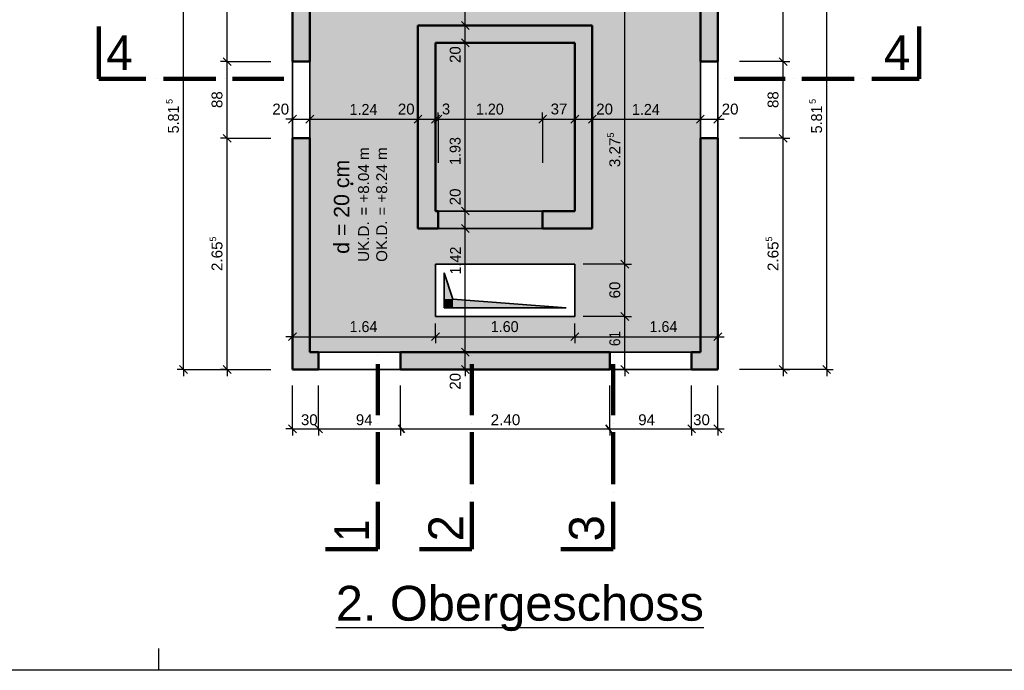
# Model space of a CAD drawing. Header units: metres. Extents: x 0.2 to 47.2, y 0.2 to 23.6.
# Tile 16 of 21: x 24.6 to 35.9, y 0.2 to 7.7. Entities that reach past the tile are written whole.
import ezdxf

# ---------------------------------------------------------------- set-up
doc = ezdxf.new("R2010")
doc.units = ezdxf.units.M
doc.linetypes.add('AUSGEZOGEN', pattern=[0])
doc.linetypes.add('STRICHLINIE_S4', pattern=[0.33, 0.25, -0.08])
for name, color, linetype, lineweight in [('XR$1$Aussparungszeichen', 117, 'AUSGEZOGEN', 35), ('XR$1$Beton Ansicht', 117, 'AUSGEZOGEN', 35), ('XR$1$Beton verdeckt vorne', 117, 'STRICHLINIE_S4', 25), ('XR$1$Betonierfugen', 7, 'AUSGEZOGEN', 25), ('XR$1$Decke', 117, 'AUSGEZOGEN', 35), ('XR$1$Fensterleibung Beton', 117, 'AUSGEZOGEN', 50), ('XR$1$Fensteroeffnung Beton', 117, 'AUSGEZOGEN', 35), ('XR$1$Niveaus', 7, 'AUSGEZOGEN', 25), ('XR$1$STANDARD_1', 7, 'AUSGEZOGEN', 13), ('XR$1$Text Decke', 7, 'AUSGEZOGEN', 25), ('XR$1$Text Schnitt', 7, 'AUSGEZOGEN', 25), ('XR$1$Unterzug', 117, 'AUSGEZOGEN', 35), ('XR$1$Vermassung Decke', 7, 'AUSGEZOGEN', 25), ('XR$1$Wand Beton bewehrt', 117, 'AUSGEZOGEN', 50)]:
    doc.layers.add(name, color=color, linetype=linetype, lineweight=lineweight)
doc.styles.add('ARIAL', font='arial.ttf')

# ---------------------------------------------------------------- blocks, each defined once
blk = doc.blocks.new('COMPLEXOBJECT_50')
at = {"layer": 'XR$1$Vermassung Decke', "color": 7, "linetype": 'AUSGEZOGEN', "lineweight": 35, "transparency": 33554687}
for p, q in [((27.69, 6.481), (27.78, 6.571)), ((27.89, 6.481), (27.98, 6.571)), ((29.13, 6.481), (29.22, 6.571)), ((29.33, 6.481), (29.42, 6.571)), ((29.36, 6.481), (29.45, 6.571)), ((30.56, 6.481), (30.65, 6.571)), ((30.93, 6.481), (31.02, 6.571)), ((31.13, 6.481), (31.22, 6.571)), ((32.37, 6.481), (32.46, 6.571)), ((32.57, 6.481), (32.66, 6.571))]:
    blk.add_line(p, q, dxfattribs=at)
at = {"layer": 'XR$1$Vermassung Decke', "color": 7, "linetype": 'AUSGEZOGEN', "lineweight": 25, "transparency": 33554687}
for p, q in [((27.735, 6.526), (27.735, 6.601)), ((27.935, 6.526), (27.935, 6.601)), ((29.175, 6.526), (29.175, 6.601)), ((29.375, 6.526), (29.375, 6.601)), ((29.405, 6.526), (29.405, 6.601)), ((30.605, 6.526), (30.605, 6.601)), ((30.975, 6.526), (30.975, 6.601)), ((31.175, 6.526), (31.175, 6.601)), ((32.415, 6.526), (32.415, 6.601)), ((32.615, 6.526), (32.615, 6.601)), ((27.735, 6.526), (27.66, 6.526)), ((27.735, 6.526), (27.735, 6.451)), ((27.735, 6.526), (27.735, 6.026)), ((27.735, 6.526), (27.935, 6.526)), ((27.935, 6.526), (27.935, 6.451)), ((27.935, 6.526), (27.935, 6.026)), ((27.935, 6.526), (29.175, 6.526)), ((29.175, 6.526), (29.175, 6.451)), ((29.175, 6.526), (29.175, 6.026)), ((29.175, 6.526), (29.375, 6.526)), ((29.375, 6.526), (29.375, 6.451)), ((29.375, 6.526), (29.375, 6.026)), ((29.375, 6.526), (29.405, 6.526)), ((29.405, 6.526), (29.405, 6.451)), ((29.405, 6.526), (29.405, 6.026)), ((29.405, 6.526), (30.605, 6.526)), ((30.605, 6.526), (30.605, 6.451)), ((30.605, 6.526), (30.605, 6.026)), ((30.605, 6.526), (30.975, 6.526)), ((30.975, 6.526), (30.975, 6.451)), ((30.975, 6.526), (30.975, 6.026)), ((30.975, 6.526), (31.175, 6.526)), ((31.175, 6.526), (31.175, 6.451)), ((31.175, 6.526), (31.175, 6.026)), ((31.175, 6.526), (32.415, 6.526)), ((32.415, 6.526), (32.415, 6.451)), ((32.415, 6.526), (32.415, 6.026)), ((32.415, 6.526), (32.615, 6.526)), ((32.615, 6.526), (32.615, 6.451)), ((32.615, 6.526), (32.615, 6.026)), ((32.615, 6.526), (32.69, 6.526))]:
    blk.add_line(p, q, dxfattribs=at)
at = {"layer": 'XR$1$Vermassung Decke', "color": 7, "linetype": 'AUSGEZOGEN', "lineweight": 25, "transparency": 33554687, "char_height": 0.125, "attachment_point": 7, "style": 'ARIAL'}
for s, insert, width in [('\\W0.99;20', (27.504, 6.578), 0.25574), ('\\W0.94;1.24', (28.39, 6.576), 0.39043), ('\\W0.99;20', (28.944, 6.578), 0.25574), ('\\W0.97;3', (29.45, 6.579), 0.15661), ('\\W0.94;1.20', (29.84, 6.578), 0.39043), ('\\W0.99;37', (30.697, 6.579), 0.25574), ('\\W0.99;20', (31.22, 6.578), 0.25574), ('\\W0.94;1.24', (31.63, 6.576), 0.39043), ('\\W0.99;20', (32.66, 6.578), 0.25574)]:
    blk.add_mtext(s, dxfattribs=dict(at, insert=insert, width=width))
blk = doc.blocks.new('COMPLEXOBJECT_65')
at = {"layer": 'XR$1$Text Decke', "color": 7, "linetype": 'AUSGEZOGEN', "lineweight": 100, "transparency": 33554687}
for p, q in [((26.159, 6.989), (26.159, 6.989)), ((19.914, 3.715), (19.914, 3.127))]:
    blk.add_line(p, q, dxfattribs=at)
blk = doc.blocks.new('COMPLEXOBJECT_68')
at = {"layer": 'XR$1$Text Decke', "color": 7, "linetype": 'AUSGEZOGEN', "lineweight": 100, "transparency": 33554687}
blk.add_line((25.512, 6.989), (25.512, 7.589), dxfattribs=at)
at = {"layer": 'XR$1$Wand Beton bewehrt', "color": 7, "linetype": 'AUSGEZOGEN', "lineweight": 50, "transparency": 33554687}
blk.add_line((20.735, 9.267), (20.735, 9.467), dxfattribs=at)
blk = doc.blocks.new('COMPLEXOBJECT_69')
at = {"layer": 'XR$1$Text Decke', "color": 7, "linetype": 'AUSGEZOGEN', "lineweight": 100, "transparency": 33554687}
blk.add_line((27.731, 6.989), (27.731, 6.989), dxfattribs=at)
blk = doc.blocks.new('COMPLEXOBJECT_71')
at = {"layer": 'XR$1$Text Decke', "color": 7, "linetype": 'AUSGEZOGEN', "lineweight": 100, "transparency": 33554687}
blk.add_line((26.855, 6.989), (26.255, 6.989), dxfattribs=at)
blk = doc.blocks.new('COMPLEXOBJECT_73')
at = {"layer": 'XR$1$Text Decke', "color": 7, "linetype": 'AUSGEZOGEN', "lineweight": 100, "transparency": 33554687}
blk.add_line((27.731, 6.989), (27.731, 6.989), dxfattribs=at)
blk = doc.blocks.new('COMPLEXOBJECT_87')
at = {"layer": 'XR$1$Vermassung Decke', "color": 7, "linetype": 'AUSGEZOGEN', "lineweight": 35, "transparency": 33554687}
for p, q in [((33.41, 9.422), (33.32, 9.512)), ((33.41, 7.142), (33.32, 7.232)), ((33.41, 6.262), (33.32, 6.352)), ((33.41, 3.607), (33.32, 3.697))]:
    blk.add_line(p, q, dxfattribs=at)
at = {"layer": 'XR$1$Vermassung Decke', "color": 7, "linetype": 'AUSGEZOGEN', "lineweight": 25, "transparency": 33554687}
for p, q in [((33.365, 9.467), (33.365, 9.542)), ((33.365, 9.467), (32.865, 9.467)), ((33.365, 9.467), (33.29, 9.467)), ((33.365, 9.467), (33.44, 9.467)), ((33.365, 7.187), (33.365, 9.467)), ((33.365, 7.187), (33.29, 7.187)), ((33.365, 7.187), (33.44, 7.187)), ((33.365, 6.307), (33.365, 7.187)), ((33.365, 6.307), (33.29, 6.307)), ((33.365, 6.307), (33.44, 6.307)), ((33.365, 3.652), (32.865, 3.652)), ((33.365, 3.652), (33.29, 3.652)), ((33.365, 3.652), (33.44, 3.652)), ((33.365, 3.652), (33.365, 3.577))]:
    blk.add_line(p, q, dxfattribs=at)
for points in [[(33.365, 7.187), (33.332, 7.187), (32.865, 7.187)], [(33.365, 6.307), (33.333, 6.307), (33.33, 6.307), (32.865, 6.307)], [(33.365, 3.652), (33.365, 4.85), (33.365, 6.307)]]:
    blk.add_lwpolyline(points, dxfattribs=at)
at = {"layer": 'XR$1$Vermassung Decke', "color": 7, "linetype": 'AUSGEZOGEN', "lineweight": 25, "transparency": 33554687, "attachment_point": 7, "rotation": 90, "style": 'ARIAL'}
for s, insert, char_height, width in [('\\W1.00;2.28', (33.313, 8.161), 0.125, 0.40422), ('\\W0.99;88', (33.313, 6.654), 0.125, 0.25574), ('\\W0.97;5', (33.24, 5.122), 0.075, 0.09397), ('\\W1.00;2.65', (33.313, 4.783), 0.125, 0.40422)]:
    blk.add_mtext(s, dxfattribs=dict(at, insert=insert, char_height=char_height, width=width))
blk = doc.blocks.new('COMPLEXOBJECT_94')
at = {"layer": 'XR$1$Vermassung Decke', "color": 7, "linetype": 'AUSGEZOGEN', "lineweight": 35, "transparency": 33554687}
for p, q in [((33.91, 9.422), (33.82, 9.512)), ((33.91, 3.607), (33.82, 3.697))]:
    blk.add_line(p, q, dxfattribs=at)
at = {"layer": 'XR$1$Vermassung Decke', "color": 7, "linetype": 'AUSGEZOGEN', "lineweight": 25, "transparency": 33554687}
for p, q in [((33.865, 9.467), (33.865, 9.542)), ((33.865, 9.467), (33.365, 9.467)), ((33.865, 9.467), (33.79, 9.467)), ((33.865, 9.467), (33.94, 9.467)), ((33.865, 3.652), (33.365, 3.652)), ((33.865, 3.652), (33.79, 3.652)), ((33.865, 3.652), (33.94, 3.652)), ((33.865, 3.652), (33.865, 3.577))]:
    blk.add_line(p, q, dxfattribs=at)
blk.add_lwpolyline([(33.865, 3.652), (33.865, 6.423), (33.865, 9.467)], dxfattribs=at)
at = {"layer": 'XR$1$Vermassung Decke', "color": 7, "linetype": 'AUSGEZOGEN', "lineweight": 25, "transparency": 33554687, "attachment_point": 7, "rotation": 90, "style": 'ARIAL'}
for s, insert, char_height, width in [('\\W0.97;5', (33.74, 6.702), 0.075, 0.09397), ('\\W0.94;5.81', (33.813, 6.363), 0.125, 0.39043)]:
    blk.add_mtext(s, dxfattribs=dict(at, insert=insert, char_height=char_height, width=width))
blk = doc.blocks.new('COMPLEXOBJECT_98')
at = {"layer": 'XR$1$Vermassung Decke', "color": 7, "linetype": 'AUSGEZOGEN', "lineweight": 35, "transparency": 33554687}
for p, q in [((26.53, 9.422), (26.44, 9.512)), ((26.53, 3.607), (26.44, 3.697))]:
    blk.add_line(p, q, dxfattribs=at)
at = {"layer": 'XR$1$Vermassung Decke', "color": 7, "linetype": 'AUSGEZOGEN', "lineweight": 25, "transparency": 33554687}
for p, q in [((26.485, 9.467), (26.485, 9.542)), ((26.485, 9.467), (26.41, 9.467)), ((26.485, 9.467), (26.56, 9.467)), ((26.485, 9.467), (26.985, 9.467)), ((26.485, 3.652), (26.41, 3.652)), ((26.485, 3.652), (26.56, 3.652)), ((26.485, 3.652), (26.985, 3.652)), ((26.485, 3.652), (26.485, 3.577))]:
    blk.add_line(p, q, dxfattribs=at)
blk.add_lwpolyline([(26.485, 3.652), (26.485, 6.354), (26.485, 9.467)], dxfattribs=at)
at = {"layer": 'XR$1$Vermassung Decke', "color": 7, "linetype": 'AUSGEZOGEN', "lineweight": 25, "transparency": 33554687, "attachment_point": 7, "rotation": 90, "style": 'ARIAL'}
for s, insert, char_height, width in [('\\W0.97;5', (26.36, 6.702), 0.075, 0.09397), ('\\W0.94;5.81', (26.433, 6.363), 0.125, 0.39043)]:
    blk.add_mtext(s, dxfattribs=dict(at, insert=insert, char_height=char_height, width=width))
blk = doc.blocks.new('COMPLEXOBJECT_105')
at = {"layer": 'XR$1$Betonierfugen', "color": 7, "linetype": 'AUSGEZOGEN', "lineweight": 25, "transparency": 33554687}
for p, q in [((21.531, 14.978), (21.531, 15.073)), ((21.531, 15.073), (21.531, 15.073)), ((21.468, 14.963), (21.531, 14.978)), ((21.531, 14.963), (21.468, 14.963)), ((21.531, 14.963), (21.593, 14.963)), ((21.593, 14.963), (21.531, 14.947)), ((21.531, 14.853), (21.531, 14.947))]:
    blk.add_line(p, q, dxfattribs=at)
at = {"layer": 'XR$1$Wand Beton bewehrt', "color": 7, "linetype": 'AUSGEZOGEN', "lineweight": 50, "transparency": 33554687}
blk.add_line((32.615, 3.652), (32.615, 3.852), dxfattribs=at)
blk = doc.blocks.new('COMPLEXOBJECT_110')
at = {"layer": 'XR$1$Vermassung Decke', "color": 7, "linetype": 'AUSGEZOGEN', "lineweight": 35, "transparency": 33554687}
for p, q in [((27.03, 9.422), (26.94, 9.512)), ((27.03, 7.142), (26.94, 7.232)), ((27.03, 6.262), (26.94, 6.352)), ((27.03, 3.607), (26.94, 3.697))]:
    blk.add_line(p, q, dxfattribs=at)
at = {"layer": 'XR$1$Vermassung Decke', "color": 7, "linetype": 'AUSGEZOGEN', "lineweight": 25, "transparency": 33554687}
for p, q in [((26.985, 9.467), (26.985, 9.542)), ((26.985, 9.467), (26.91, 9.467)), ((26.985, 9.467), (27.06, 9.467)), ((26.985, 9.467), (27.485, 9.467)), ((26.985, 7.187), (26.985, 9.467)), ((26.985, 7.187), (26.91, 7.187)), ((26.985, 7.187), (27.06, 7.187)), ((26.985, 7.187), (27.485, 7.187)), ((26.985, 6.307), (26.985, 7.187)), ((26.985, 6.307), (26.91, 6.307)), ((26.985, 6.307), (27.06, 6.307)), ((26.985, 6.307), (27.485, 6.307)), ((26.985, 3.652), (26.91, 3.652)), ((26.985, 3.652), (27.06, 3.652)), ((26.985, 3.652), (27.485, 3.652)), ((26.985, 3.652), (26.985, 3.577))]:
    blk.add_line(p, q, dxfattribs=at)
blk.add_lwpolyline([(26.985, 3.652), (26.985, 4.783), (26.985, 6.307)], dxfattribs=at)
at = {"layer": 'XR$1$Vermassung Decke', "color": 7, "linetype": 'AUSGEZOGEN', "lineweight": 25, "transparency": 33554687, "attachment_point": 7, "rotation": 90, "style": 'ARIAL'}
for s, insert, char_height, width in [('\\W1.00;2.28', (26.933, 8.161), 0.125, 0.40422), ('\\W0.99;88', (26.933, 6.654), 0.125, 0.25574), ('\\W0.97;5', (26.86, 5.122), 0.075, 0.09397), ('\\W1.00;2.65', (26.933, 4.783), 0.125, 0.40422)]:
    blk.add_mtext(s, dxfattribs=dict(at, insert=insert, char_height=char_height, width=width))
blk = doc.blocks.new('COMPLEXOBJECT_124')
at = {"layer": 'XR$1$STANDARD_1', "color": 7, "linetype": 'AUSGEZOGEN', "lineweight": 35, "transparency": 33554687}
for p, q in [((29.405, 5.472), (29.405, 5.472)), ((30.605, 5.472), (30.605, 5.472)), ((29.405, 5.272), (29.405, 5.272)), ((30.605, 5.272), (30.605, 5.272))]:
    blk.add_line(p, q, dxfattribs=at)
blk = doc.blocks.new('COMPLEXOBJECT_128')
at = {"layer": 'XR$1$Vermassung Decke', "color": 7, "linetype": 'AUSGEZOGEN', "lineweight": 25, "transparency": 33554687}
for radius in [0.01, 0.008]:
    blk.add_circle((28.416, 5.784), radius, dxfattribs=at)
blk = doc.blocks.new('COMPLEXOBJECT_131')
at = {"layer": 'XR$1$Vermassung Decke', "color": 7, "linetype": 'AUSGEZOGEN', "lineweight": 25, "transparency": 33554687}
for radius in [0.01, 0.008]:
    blk.add_circle((28.416, 5.784), radius, dxfattribs=at)
blk = doc.blocks.new('COMPLEXOBJECT_139')
at = {"layer": 'XR$1$Decke', "color": 7, "linetype": 'AUSGEZOGEN', "lineweight": 35, "transparency": 33554687}
blk.add_line((27.735, 9.467), (27.735, 3.652), dxfattribs=at)
at = {"layer": 'XR$1$Unterzug', "color": 7, "linetype": 'AUSGEZOGEN', "lineweight": 35, "transparency": 33554687}
blk.add_line((19.105, 5.472), (17.905, 5.472), dxfattribs=at)
blk = doc.blocks.new('COMPLEXOBJECT_150')
at = {"layer": 'XR$1$Wand Beton bewehrt', "color": 7, "linetype": 'AUSGEZOGEN', "lineweight": 50, "transparency": 33554687}
blk.add_line((31.175, 7.602), (29.175, 7.602), dxfattribs=at)
blk = doc.blocks.new('COMPLEXOBJECT_166')
at = {"layer": 'XR$1$Wand Beton bewehrt', "linetype": 'AUSGEZOGEN', "lineweight": 50, "transparency": 33554687}
for points in [[(29.175, 5.272), (29.405, 5.272), (29.405, 5.472), (29.175, 5.472)], [(31.175, 5.472), (30.605, 5.472), (30.605, 5.272), (31.175, 5.272)]]:
    blk.add_hatch(color=91, dxfattribs=at).paths.add_polyline_path(points)
blk = doc.blocks.new('COMPLEXOBJECT_173')
at = {"layer": 'XR$1$Vermassung Decke', "color": 7, "linetype": 'AUSGEZOGEN', "lineweight": 25, "transparency": 33554687, "char_height": 0.125, "attachment_point": 7, "rotation": 90, "style": 'ARIAL'}
for s, insert, width in [('\\W1.00; +8.04 m', (28.615, 5.519), 0.7479), ('\\W0.96;=', (28.615, 5.422), 0.16031), ('\\W1.00;UK.D.', (28.615, 4.888), 0.52909)]:
    blk.add_mtext(s, dxfattribs=dict(at, insert=insert, width=width))
blk = doc.blocks.new('COMPLEXOBJECT_174')
at = {"layer": 'XR$1$Vermassung Decke', "color": 7, "linetype": 'AUSGEZOGEN', "lineweight": 25, "transparency": 33554687, "char_height": 0.125, "attachment_point": 7, "rotation": 90, "style": 'ARIAL'}
for s, insert, width in [('\\W1.00; +8.24 m', (28.823, 5.519), 0.7479), ('\\W0.96;=', (28.823, 5.422), 0.16031), ('\\W1.00;OK.D.', (28.823, 4.888), 0.53724)]:
    blk.add_mtext(s, dxfattribs=dict(at, insert=insert, width=width))
blk = doc.blocks.new('COMPLEXOBJECT_178')
at = {"layer": 'XR$1$Vermassung Decke', "color": 7, "linetype": 'AUSGEZOGEN', "lineweight": 25, "transparency": 33554687, "insert": (28.388, 4.98), "char_height": 0.175, "width": 1.16959, "attachment_point": 7, "rotation": 90, "style": 'ARIAL'}
blk.add_mtext('\\W1.00;d = 20 cm', dxfattribs=at)
blk = doc.blocks.new('COMPLEXOBJECT_179')
at = {"layer": 'XR$1$Vermassung Decke', "color": 7, "linetype": 'AUSGEZOGEN', "lineweight": 35, "transparency": 33554687}
for p, q in [((31.594, 9.422), (31.504, 9.512)), ((31.594, 8.69), (31.504, 8.78)), ((31.594, 8.09), (31.504, 8.18)), ((31.594, 4.817), (31.504, 4.907)), ((31.594, 4.217), (31.504, 4.307)), ((31.594, 3.607), (31.504, 3.697))]:
    blk.add_line(p, q, dxfattribs=at)
at = {"layer": 'XR$1$Vermassung Decke', "color": 7, "linetype": 'AUSGEZOGEN', "lineweight": 25, "transparency": 33554687}
for p, q in [((31.549, 9.467), (31.549, 9.542)), ((31.549, 9.467), (31.474, 9.467)), ((31.549, 9.467), (31.624, 9.467)), ((31.549, 9.467), (31.549, 9.467)), ((31.549, 8.735), (31.549, 9.467)), ((31.549, 8.735), (31.474, 8.735)), ((31.549, 8.735), (31.624, 8.735)), ((31.549, 8.135), (31.549, 8.735)), ((31.549, 8.135), (31.474, 8.135)), ((31.549, 8.135), (31.624, 8.135)), ((31.549, 4.862), (31.549, 8.135)), ((31.549, 4.862), (31.474, 4.862)), ((31.549, 4.862), (31.624, 4.862)), ((31.549, 4.262), (31.549, 4.862)), ((31.549, 4.262), (31.474, 4.262)), ((31.549, 4.262), (31.624, 4.262)), ((31.549, 3.652), (31.474, 3.652)), ((31.549, 3.652), (31.624, 3.652)), ((31.549, 3.652), (31.549, 3.652)), ((31.549, 3.652), (31.549, 3.577))]:
    blk.add_line(p, q, dxfattribs=at)
for points in [[(31.549, 8.735), (31.51, 8.735), (30.689, 8.735)], [(31.549, 8.135), (31.518, 8.135), (31.511, 8.135), (30.689, 8.135)], [(31.549, 4.862), (31.518, 4.862), (31.516, 4.862), (31.514, 4.862), (31.069, 4.862)], [(31.549, 4.262), (31.518, 4.262), (31.517, 4.262), (31.516, 4.262), (31.069, 4.262)], [(31.549, 3.652), (31.549, 3.931), (31.549, 4.262)]]:
    blk.add_lwpolyline(points, dxfattribs=at)
at = {"layer": 'XR$1$Vermassung Decke', "color": 7, "linetype": 'AUSGEZOGEN', "lineweight": 25, "transparency": 33554687, "attachment_point": 7, "rotation": 90, "style": 'ARIAL'}
for s, insert, char_height, width in [('\\W0.97;5', (31.424, 9.171), 0.075, 0.09397), ('\\W0.99;73', (31.497, 8.977), 0.125, 0.25574), ('\\W0.99;60', (31.497, 8.342), 0.125, 0.25574), ('\\W0.97;5', (31.424, 6.315), 0.075, 0.09397), ('\\W1.00;3.27', (31.497, 5.975), 0.125, 0.40422), ('\\W0.99;60', (31.497, 4.469), 0.125, 0.25574), ('\\W0.90;61', (31.497, 3.921), 0.125, 0.24007)]:
    blk.add_mtext(s, dxfattribs=dict(at, insert=insert, char_height=char_height, width=width))
blk = doc.blocks.new('COMPLEXOBJECT_190')
at = {"layer": 'XR$1$Aussparungszeichen', "linetype": 'AUSGEZOGEN', "lineweight": 35, "transparency": 33554687}
for points in [[(29.475, 4.762), (29.475, 4.462), (29.575, 4.462)], [(29.575, 4.462), (29.475, 4.462), (29.475, 4.362), (29.575, 4.362)], [(29.575, 4.462), (29.575, 4.362), (30.875, 4.362)]]:
    blk.add_hatch(color=7, dxfattribs=at).paths.add_polyline_path(points)
at = {"layer": 'XR$1$Aussparungszeichen', "color": 7, "linetype": 'AUSGEZOGEN', "lineweight": 35, "transparency": 33554687}
for p, q in [((29.375, 4.862), (29.375, 4.262)), ((30.975, 4.862), (29.375, 4.862)), ((30.975, 4.262), (30.975, 4.862)), ((29.475, 4.762), (29.575, 4.462)), ((29.475, 4.362), (29.475, 4.762)), ((29.575, 4.462), (30.875, 4.362)), ((30.875, 4.362), (29.475, 4.362)), ((29.375, 4.262), (30.975, 4.262))]:
    blk.add_line(p, q, dxfattribs=at)
blk = doc.blocks.new('COMPLEXOBJECT_191')
at = {"layer": 'XR$1$Vermassung Decke', "color": 7, "linetype": 'AUSGEZOGEN', "lineweight": 35, "transparency": 33554687}
for p, q in [((29.763, 9.422), (29.673, 9.512)), ((29.763, 9.222), (29.673, 9.312)), ((29.763, 7.557), (29.673, 7.647)), ((29.763, 7.357), (29.673, 7.447)), ((29.763, 5.427), (29.673, 5.517)), ((29.763, 5.227), (29.673, 5.317)), ((29.763, 3.807), (29.673, 3.897)), ((29.763, 3.607), (29.673, 3.697))]:
    blk.add_line(p, q, dxfattribs=at)
at = {"layer": 'XR$1$Vermassung Decke', "color": 7, "linetype": 'AUSGEZOGEN', "lineweight": 25, "transparency": 33554687}
for p, q in [((29.718, 9.467), (29.718, 9.542)), ((29.718, 9.467), (29.643, 9.467)), ((29.718, 9.467), (29.793, 9.467)), ((29.718, 9.467), (30.218, 9.467)), ((29.718, 9.267), (29.718, 9.467)), ((29.718, 9.267), (29.643, 9.267)), ((29.718, 9.267), (29.793, 9.267)), ((29.718, 9.267), (30.218, 9.267)), ((29.718, 7.602), (29.718, 9.267)), ((29.718, 7.602), (29.643, 7.602)), ((29.718, 7.602), (29.793, 7.602)), ((29.718, 7.602), (30.218, 7.602)), ((29.718, 7.402), (29.718, 7.602)), ((29.718, 7.402), (29.643, 7.402)), ((29.718, 7.402), (29.793, 7.402)), ((29.718, 7.402), (30.218, 7.402)), ((29.718, 5.472), (29.718, 7.402)), ((29.718, 5.472), (29.643, 5.472)), ((29.718, 5.472), (29.793, 5.472)), ((29.718, 5.472), (30.218, 5.472)), ((29.718, 5.272), (29.718, 5.472)), ((29.718, 5.272), (29.643, 5.272)), ((29.718, 5.272), (29.793, 5.272)), ((29.718, 5.272), (30.218, 5.272)), ((29.718, 3.852), (29.718, 5.272)), ((29.718, 3.852), (29.643, 3.852)), ((29.718, 3.852), (29.793, 3.852)), ((29.718, 3.652), (29.718, 3.852)), ((29.718, 3.652), (29.643, 3.652)), ((29.718, 3.652), (29.793, 3.652)), ((29.718, 3.652), (29.718, 3.577))]:
    blk.add_line(p, q, dxfattribs=at)
for points in [[(29.718, 3.852), (30.03, 3.852), (30.218, 3.852)], [(29.718, 3.652), (29.877, 3.652), (30.218, 3.652)]]:
    blk.add_lwpolyline(points, dxfattribs=at)
at = {"layer": 'XR$1$Vermassung Decke', "color": 7, "linetype": 'AUSGEZOGEN', "lineweight": 25, "transparency": 33554687, "attachment_point": 7, "rotation": 90, "style": 'ARIAL'}
for s, insert, char_height, width in [('\\W0.99;20', (29.666, 9.512), 0.125, 0.25574), ('\\W0.97;5', (29.593, 8.577), 0.075, 0.09397), ('\\W0.94;1.66', (29.666, 8.238), 0.125, 0.39043), ('\\W0.99;20', (29.666, 7.171), 0.125, 0.25574), ('\\W0.94;1.93', (29.665, 6.001), 0.125, 0.39043), ('\\W0.99;20', (29.666, 5.538), 0.125, 0.25574), ('\\W0.94;1.42', (29.668, 4.744), 0.125, 0.39043), ('\\W0.99;20', (29.666, 3.421), 0.125, 0.25574)]:
    blk.add_mtext(s, dxfattribs=dict(at, insert=insert, char_height=char_height, width=width))
blk = doc.blocks.new('COMPLEXOBJECT_192')
at = {"layer": 'XR$1$STANDARD_1', "color": 7, "linetype": 'AUSGEZOGEN', "lineweight": 35, "transparency": 33554687}
for p, q in [((27.735, 7.187), (27.735, 7.187)), ((27.935, 7.187), (27.935, 7.187)), ((27.735, 6.307), (27.735, 6.307)), ((27.935, 6.307), (27.935, 6.307))]:
    blk.add_line(p, q, dxfattribs=at)
blk = doc.blocks.new('COMPLEXOBJECT_202')
at = {"layer": 'XR$1$Wand Beton bewehrt', "linetype": 'AUSGEZOGEN', "lineweight": 50, "transparency": 33554687}
blk.add_hatch(color=91, dxfattribs=at).paths.add_polyline_path([(27.735, 5.379), (27.735, 3.652), (27.935, 3.652), (27.935, 5.379)])
at = {"layer": 'XR$1$Text Schnitt', "color": 7, "linetype": 'AUSGEZOGEN', "lineweight": 25, "transparency": 33554687, "insert": (17.351, 12.557), "char_height": 0.4, "width": 2.8397, "attachment_point": 7, "style": 'ARIAL'}
blk.add_mtext('\\A1;{\\L\\fArial|i0|b0;\\H0.400000;\\W1.000000;\\C7;Schnitt    2\\l}\\P', dxfattribs=at)
blk = doc.blocks.new('COMPLEXOBJECT_207')
at = {"layer": 'XR$1$STANDARD_1', "color": 7, "linetype": 'AUSGEZOGEN', "lineweight": 35, "transparency": 33554687}
for p, q in [((32.415, 7.187), (32.415, 7.187)), ((32.615, 7.187), (32.615, 7.187)), ((32.415, 6.307), (32.415, 6.307)), ((32.615, 6.307), (32.615, 6.307))]:
    blk.add_line(p, q, dxfattribs=at)
blk = doc.blocks.new('COMPLEXOBJECT_291')
at = {"layer": 'XR$1$Vermassung Decke', "color": 7, "linetype": 'AUSGEZOGEN', "lineweight": 25, "transparency": 33554687}
for p, q in [((27.735, 4.029), (27.735, 4.529)), ((27.735, 4.029), (27.735, 4.104)), ((29.375, 4.029), (29.375, 4.104)), ((30.975, 4.029), (30.975, 4.104)), ((32.615, 4.029), (32.615, 4.104)), ((27.735, 4.029), (27.66, 4.029)), ((27.735, 4.029), (27.735, 3.954)), ((27.735, 4.029), (29.375, 4.029)), ((29.375, 4.029), (29.375, 3.954)), ((29.375, 4.029), (30.975, 4.029)), ((30.975, 4.029), (30.975, 3.954)), ((30.975, 4.029), (32.615, 4.029)), ((32.615, 4.029), (32.615, 3.954)), ((32.615, 4.029), (32.615, 3.852)), ((32.615, 4.029), (32.69, 4.029))]:
    blk.add_line(p, q, dxfattribs=at)
at = {"layer": 'XR$1$Vermassung Decke', "color": 7, "linetype": 'AUSGEZOGEN', "lineweight": 35, "transparency": 33554687}
for p, q in [((27.69, 3.984), (27.78, 4.074)), ((29.33, 3.984), (29.42, 4.074)), ((30.93, 3.984), (31.02, 4.074)), ((32.57, 3.984), (32.66, 4.074))]:
    blk.add_line(p, q, dxfattribs=at)
at = {"layer": 'XR$1$Vermassung Decke', "color": 7, "linetype": 'AUSGEZOGEN', "lineweight": 25, "transparency": 33554687}
for points in [[(29.375, 4.029), (29.375, 4.06), (29.375, 4.179)], [(30.975, 4.029), (30.975, 4.06), (30.975, 4.179)]]:
    blk.add_lwpolyline(points, dxfattribs=at)
at = {"layer": 'XR$1$Vermassung Decke', "color": 7, "linetype": 'AUSGEZOGEN', "lineweight": 25, "transparency": 33554687, "char_height": 0.125, "width": 0.39043, "attachment_point": 7, "style": 'ARIAL'}
for s, insert in [('\\W0.94;1.64', (28.39, 4.081)), ('\\W0.94;1.60', (30.01, 4.081)), ('\\W0.94;1.64', (31.832, 4.081))]:
    blk.add_mtext(s, dxfattribs=dict(at, insert=insert))
blk = doc.blocks.new('COMPLEXOBJECT_292')
at = {"layer": 'XR$1$Wand Beton bewehrt', "color": 7, "linetype": 'AUSGEZOGEN', "lineweight": 50, "transparency": 33554687}
blk.add_line((32.415, 6.307), (32.415, 5.312), dxfattribs=at)
blk = doc.blocks.new('COMPLEXOBJECT_293')
at = {"layer": 'XR$1$Wand Beton bewehrt', "linetype": 'AUSGEZOGEN', "lineweight": 50, "transparency": 33554687}
for points in [[(32.615, 7.187), (32.615, 9.467), (32.415, 9.467), (32.415, 7.187)], [(32.415, 6.307), (32.415, 5.312), (32.615, 5.312), (32.615, 6.307)]]:
    blk.add_hatch(color=91, dxfattribs=at).paths.add_polyline_path(points)
blk = doc.blocks.new('COMPLEXOBJECT_300')
at = {"layer": 'XR$1$Wand Beton bewehrt', "color": 7, "linetype": 'AUSGEZOGEN', "lineweight": 50, "transparency": 33554687}
blk.add_line((27.935, 3.652), (28.035, 3.652), dxfattribs=at)
blk = doc.blocks.new('COMPLEXOBJECT_301')
at = {"layer": 'XR$1$Wand Beton bewehrt', "color": 7, "linetype": 'AUSGEZOGEN', "lineweight": 50, "transparency": 33554687}
blk.add_line((32.315, 3.652), (32.615, 3.652), dxfattribs=at)
blk = doc.blocks.new('COMPLEXOBJECT_302')
at = {"layer": 'XR$1$Text Decke', "color": 7, "linetype": 'AUSGEZOGEN', "lineweight": 100, "transparency": 33554687}
blk.add_lwpolyline([(26.159, 6.989), (26.159, 6.989)], close=True, dxfattribs=at)
at = {"layer": 'XR$1$Unterzug', "color": 7, "linetype": 'AUSGEZOGEN', "lineweight": 35, "transparency": 33554687}
blk.add_line((28.975, 3.852), (28.035, 3.852), dxfattribs=at)
blk = doc.blocks.new('COMPLEXOBJECT_303')
at = {"layer": 'XR$1$STANDARD_1', "color": 7, "linetype": 'AUSGEZOGEN', "lineweight": 35, "transparency": 33554687}
for points in [[(31.375, 3.852), (31.375, 3.852)], [(32.315, 3.852), (32.315, 3.852)], [(31.375, 3.652), (31.375, 3.652)], [(32.315, 3.652), (32.315, 3.652)]]:
    blk.add_lwpolyline(points, close=True, dxfattribs=at)
blk = doc.blocks.new('COMPLEXOBJECT_304')
at = {"layer": 'XR$1$Wand Beton bewehrt', "color": 7, "linetype": 'AUSGEZOGEN', "lineweight": 50, "transparency": 33554687}
blk.add_line((28.975, 3.652), (31.375, 3.652), dxfattribs=at)
blk = doc.blocks.new('COMPLEXOBJECT_305')
at = {"layer": 'XR$1$Vermassung Decke', "color": 7, "linetype": 'AUSGEZOGEN', "lineweight": 25, "transparency": 33554687}
for p, q in [((27.735, 2.971), (27.735, 3.471)), ((28.035, 2.971), (28.035, 3.471)), ((28.975, 2.971), (28.975, 3.471)), ((31.375, 2.971), (31.375, 3.471)), ((32.315, 2.971), (32.315, 3.471)), ((32.615, 2.971), (32.615, 3.471)), ((27.735, 2.971), (27.66, 2.971)), ((27.735, 2.971), (27.735, 3.046)), ((27.735, 2.971), (27.735, 2.896)), ((27.735, 2.971), (28.035, 2.971)), ((28.035, 2.971), (28.035, 3.046)), ((28.035, 2.971), (28.035, 2.896)), ((28.035, 2.971), (28.975, 2.971)), ((28.975, 2.971), (28.975, 3.046)), ((28.975, 2.971), (28.975, 2.896)), ((28.975, 2.971), (31.375, 2.971)), ((31.375, 2.971), (31.375, 3.046)), ((31.375, 2.971), (31.375, 2.896)), ((31.375, 2.971), (32.315, 2.971)), ((32.315, 2.971), (32.315, 3.046)), ((32.315, 2.971), (32.315, 2.896)), ((32.315, 2.971), (32.615, 2.971)), ((32.615, 2.971), (32.615, 3.046)), ((32.615, 2.971), (32.615, 2.896)), ((32.615, 2.971), (32.69, 2.971))]:
    blk.add_line(p, q, dxfattribs=at)
at = {"layer": 'XR$1$Vermassung Decke', "color": 7, "linetype": 'AUSGEZOGEN', "lineweight": 35, "transparency": 33554687}
for p, q in [((27.69, 3.016), (27.78, 2.926)), ((27.99, 3.016), (28.08, 2.926)), ((28.95, 3.016), (29.02, 2.926)), ((31.33, 3.016), (31.4, 2.926)), ((32.27, 3.016), (32.36, 2.926)), ((32.57, 3.016), (32.66, 2.926))]:
    blk.add_line(p, q, dxfattribs=at)
at = {"layer": 'XR$1$Vermassung Decke', "color": 7, "linetype": 'AUSGEZOGEN', "lineweight": 25, "transparency": 33554687, "char_height": 0.125, "attachment_point": 7, "style": 'ARIAL'}
for s, insert, width in [('\\W0.99;30', (27.832, 3.012), 0.25574), ('\\W0.99;94', (28.462, 3.012), 0.25574), ('\\W1.00;2.40', (30.009, 3.012), 0.40422), ('\\W0.99;94', (31.702, 3.012), 0.25574), ('\\W0.99;30', (32.332, 3.012), 0.25574)]:
    blk.add_mtext(s, dxfattribs=dict(at, insert=insert, width=width))

msp = doc.modelspace()

# ---------------------------------------------------------------- hatches: boundary and pattern name
at = {"layer": 'XR$1$Niveaus', "linetype": 'AUSGEZOGEN', "lineweight": 25, "transparency": 33554687}
h = msp.add_hatch(color=51, dxfattribs=at)
h.paths.add_polyline_path([(27.935, 3.852), (32.415, 3.852), (32.415, 9.267), (27.935, 9.267)])
h.paths.add_polyline_path([(29.375, 4.262), (29.375, 4.862), (30.975, 4.862), (30.975, 4.262)], flags=16)
h.paths.add_polyline_path([(30.475, 8.135), (29.875, 8.135), (29.875, 8.735), (30.475, 8.735)], flags=16)
h.paths.add_polyline_path([(29.175, 5.272), (29.175, 7.602), (31.175, 7.602), (31.175, 5.272)], flags=16)
at = {"layer": 'XR$1$Niveaus', "linetype": 'AUSGEZOGEN', "lineweight": 25, "true_color": 0xfffff0, "transparency": 33554687}
msp.add_hatch(color=7, dxfattribs=at).paths.add_polyline_path([(29.375, 5.472), (30.975, 5.472), (30.975, 7.402), (29.375, 7.402)])
at = {"layer": 'XR$1$Niveaus', "linetype": 'AUSGEZOGEN', "lineweight": 25, "transparency": 33554687}
msp.add_hatch(color=51, dxfattribs=at).paths.add_polyline_path([(29.405, 5.272), (30.605, 5.272), (30.605, 5.472), (29.405, 5.472)])
at = {"layer": 'XR$1$Wand Beton bewehrt', "linetype": 'AUSGEZOGEN', "lineweight": 50, "transparency": 33554687}
for points in [[(27.735, 9.267), (27.735, 7.187), (27.935, 7.187), (27.935, 9.267)], [(29.175, 7.402), (31.175, 7.402), (31.175, 7.602), (29.175, 7.602)], [(29.375, 5.472), (29.375, 7.402), (29.175, 7.402), (29.175, 5.472)], [(30.975, 7.402), (30.975, 5.472), (31.175, 5.472), (31.175, 7.402)], [(27.935, 6.307), (27.735, 6.307), (27.735, 5.379), (27.935, 5.379)], [(32.615, 3.852), (32.615, 5.312), (32.415, 5.312), (32.415, 3.852)], [(28.035, 3.652), (28.035, 3.852), (27.935, 3.852), (27.935, 3.652)], [(28.975, 3.652), (31.375, 3.652), (31.375, 3.852), (28.975, 3.852)], [(32.615, 3.652), (32.615, 3.852), (32.315, 3.852), (32.315, 3.652)]]:
    msp.add_hatch(color=91, dxfattribs=at).paths.add_polyline_path(points)

# ---------------------------------------------------------------- linework, layer by layer
at = {"layer": 'XR$1$Beton Ansicht', "color": 7, "linetype": 'AUSGEZOGEN', "lineweight": 35, "transparency": 33554687}
for p, q in [((29.375, 4.262), (29.375, 4.862)), ((29.375, 4.862), (30.975, 4.862)), ((30.975, 4.862), (30.975, 4.262)), ((30.975, 4.262), (29.375, 4.262))]:
    msp.add_line(p, q, dxfattribs=at)
at = {"layer": 'XR$1$Decke', "color": 7, "linetype": 'AUSGEZOGEN', "lineweight": 35, "transparency": 33554687}
for p, q in [((32.615, 3.652), (32.615, 9.467)), ((29.375, 5.472), (29.375, 7.402)), ((29.375, 7.402), (30.975, 7.402)), ((30.975, 7.402), (30.975, 5.472)), ((30.975, 5.472), (29.375, 5.472)), ((29.375, 4.262), (29.375, 4.862)), ((29.375, 4.862), (30.975, 4.862)), ((30.975, 4.862), (30.975, 4.262)), ((30.975, 4.262), (29.375, 4.262)), ((27.735, 3.652), (32.615, 3.652))]:
    msp.add_line(p, q, dxfattribs=at)
at = {"layer": 'XR$1$Fensterleibung Beton', "color": 7, "linetype": 'AUSGEZOGEN', "lineweight": 50, "transparency": 33554687}
for p, q in [((27.935, 7.187), (27.735, 7.187)), ((32.615, 7.187), (32.415, 7.187)), ((27.735, 6.307), (27.935, 6.307)), ((32.415, 6.307), (32.615, 6.307))]:
    msp.add_line(p, q, dxfattribs=at)
at = {"layer": 'XR$1$Fensteroeffnung Beton', "color": 7, "linetype": 'AUSGEZOGEN', "lineweight": 35, "transparency": 33554687}
for p, q in [((27.735, 7.187), (27.735, 6.307)), ((27.935, 6.307), (27.935, 7.187)), ((32.415, 7.187), (32.415, 6.307)), ((32.615, 6.307), (32.615, 7.187))]:
    msp.add_line(p, q, dxfattribs=at)
at = {"layer": 'XR$1$STANDARD_1', "color": 7, "linetype": 'AUSGEZOGEN', "lineweight": 25, "transparency": 33554687}
msp.add_line((26.2, 0.2), (26.2, 0.45), dxfattribs=at)
msp.add_lwpolyline([(47.2, 0.2), (0.2, 0.2), (0.2, 23.55), (47.2, 23.55), (47.2, 0.2)], close=True, dxfattribs=at)
at = {"layer": 'XR$1$Text Decke', "color": 7, "linetype": 'AUSGEZOGEN', "lineweight": 100, "transparency": 33554687}
for p, q in [((34.924, 6.989), (34.924, 7.589)), ((26.051, 6.989), (25.512, 6.989)), ((26.159, 6.989), (26.159, 6.989)), ((26.951, 6.989), (26.951, 6.989)), ((26.951, 6.989), (26.951, 6.989)), ((26.951, 6.989), (26.951, 6.989)), ((27.635, 6.989), (27.047, 6.989)), ((27.731, 6.989), (27.731, 6.989)), ((32.705, 6.989), (32.705, 6.989)), ((32.705, 6.989), (32.705, 6.989)), ((32.705, 6.989), (32.705, 6.989)), ((32.801, 6.989), (33.388, 6.989)), ((33.484, 6.989), (33.484, 6.989)), ((33.484, 6.989), (33.484, 6.989)), ((33.484, 6.989), (33.484, 6.989)), ((33.58, 6.989), (34.18, 6.989)), ((34.276, 6.989), (34.276, 6.989)), ((34.276, 6.989), (34.276, 6.989)), ((34.276, 6.989), (34.276, 6.989)), ((34.384, 6.989), (34.924, 6.989)), ((28.714, 3.811), (28.714, 3.811)), ((28.714, 3.811), (28.714, 3.811)), ((28.714, 3.811), (28.714, 3.811)), ((29.794, 3.811), (29.794, 3.811)), ((29.794, 3.811), (29.794, 3.811)), ((29.794, 3.811), (29.794, 3.811)), ((31.414, 3.811), (31.414, 3.811)), ((31.414, 3.811), (31.414, 3.811)), ((31.414, 3.811), (31.414, 3.811)), ((28.714, 3.715), (28.714, 3.127)), ((29.794, 3.715), (29.794, 3.127)), ((31.414, 3.715), (31.414, 3.127)), ((28.714, 3.031), (28.714, 3.031)), ((28.714, 3.031), (28.714, 3.031)), ((28.714, 3.031), (28.714, 3.031)), ((29.794, 3.031), (29.794, 3.031)), ((29.794, 3.031), (29.794, 3.031)), ((31.414, 3.031), (31.414, 3.031)), ((31.414, 3.031), (31.414, 3.031)), ((31.414, 3.031), (31.414, 3.031)), ((28.714, 2.935), (28.714, 2.336)), ((29.794, 2.935), (29.794, 2.336)), ((31.414, 2.935), (31.414, 2.336)), ((28.714, 2.24), (28.714, 2.24)), ((28.714, 2.24), (28.714, 2.24)), ((28.714, 2.24), (28.714, 2.24)), ((29.794, 2.24), (29.794, 2.24)), ((29.794, 2.24), (29.794, 2.24)), ((29.794, 2.24), (29.794, 2.24)), ((31.414, 2.24), (31.414, 2.24)), ((31.414, 2.24), (31.414, 2.24)), ((31.414, 2.24), (31.414, 2.24)), ((28.714, 2.132), (28.714, 1.592)), ((29.794, 2.132), (29.794, 1.592)), ((31.414, 2.132), (31.414, 1.592)), ((28.714, 1.592), (28.114, 1.592)), ((29.794, 1.592), (29.194, 1.592)), ((31.414, 1.592), (30.814, 1.592))]:
    msp.add_line(p, q, dxfattribs=at)
at = {"layer": 'XR$1$Unterzug', "color": 7, "linetype": 'AUSGEZOGEN', "lineweight": 35, "transparency": 33554687}
for p, q in [((30.605, 5.472), (29.405, 5.472)), ((29.405, 5.272), (30.605, 5.272)), ((32.315, 3.852), (31.375, 3.852)), ((28.035, 3.652), (28.975, 3.652)), ((31.375, 3.652), (32.315, 3.652))]:
    msp.add_line(p, q, dxfattribs=at)
at = {"layer": 'XR$1$Wand Beton bewehrt', "color": 7, "linetype": 'AUSGEZOGEN', "lineweight": 50, "transparency": 33554687}
for p, q in [((32.615, 7.187), (32.615, 9.467)), ((27.735, 9.267), (27.735, 7.187)), ((27.935, 7.187), (27.935, 9.267)), ((32.415, 9.267), (32.415, 7.187)), ((29.175, 7.602), (29.175, 7.402)), ((31.175, 7.402), (31.175, 7.602)), ((29.175, 7.402), (29.175, 5.472)), ((29.375, 7.402), (30.975, 7.402)), ((29.375, 5.472), (29.375, 7.402)), ((30.975, 7.402), (30.975, 5.472)), ((31.175, 5.472), (31.175, 7.402)), ((27.735, 6.307), (27.735, 5.379)), ((27.935, 5.379), (27.935, 6.307)), ((32.615, 5.312), (32.615, 6.307)), ((29.175, 5.472), (29.175, 5.272)), ((29.405, 5.472), (29.375, 5.472)), ((29.405, 5.472), (29.405, 5.272)), ((30.605, 5.272), (30.605, 5.472)), ((30.975, 5.472), (30.605, 5.472)), ((31.175, 5.272), (31.175, 5.472)), ((27.735, 5.379), (27.735, 3.652)), ((27.935, 3.852), (27.935, 5.379)), ((32.415, 5.312), (32.415, 3.852)), ((32.615, 3.852), (32.615, 5.312)), ((29.175, 5.272), (29.405, 5.272)), ((30.605, 5.272), (31.175, 5.272)), ((28.035, 3.852), (27.935, 3.852)), ((28.035, 3.852), (28.035, 3.652)), ((28.975, 3.652), (28.975, 3.852)), ((31.375, 3.852), (28.975, 3.852)), ((31.375, 3.852), (31.375, 3.652)), ((32.315, 3.652), (32.315, 3.852)), ((32.415, 3.852), (32.315, 3.852)), ((27.735, 3.652), (27.935, 3.652))]:
    msp.add_line(p, q, dxfattribs=at)

# ---------------------------------------------------------------- block references
at = {"layer": 'XR$1$Aussparungszeichen', "color": 7, "linetype": 'AUSGEZOGEN', "lineweight": 35, "transparency": 33554687}
msp.add_blockref('COMPLEXOBJECT_190', (0, 0), dxfattribs=at)
at = {"layer": 'XR$1$Beton verdeckt vorne', "color": 7, "linetype": 'STRICHLINIE_S4', "lineweight": 25, "transparency": 33554687}
msp.add_blockref('COMPLEXOBJECT_303', (0, 0), dxfattribs=at)
at = {"layer": 'XR$1$Betonierfugen', "color": 7, "linetype": 'AUSGEZOGEN', "lineweight": 25, "transparency": 33554687}
msp.add_blockref('COMPLEXOBJECT_178', (0, 0), dxfattribs=at)
at = {"layer": 'XR$1$STANDARD_1', "color": 7, "linetype": 'AUSGEZOGEN', "lineweight": 35, "transparency": 33554687}
for name in ['COMPLEXOBJECT_192', 'COMPLEXOBJECT_207', 'COMPLEXOBJECT_124']:
    msp.add_blockref(name, (0, 0), dxfattribs=at)
at = {"layer": 'XR$1$Text Decke', "color": 7, "linetype": 'AUSGEZOGEN', "lineweight": 100, "transparency": 33554687}
for name in ['COMPLEXOBJECT_73', 'COMPLEXOBJECT_65', 'COMPLEXOBJECT_304']:
    msp.add_blockref(name, (0, 0), dxfattribs=at)
at = {"layer": 'XR$1$Unterzug', "color": 7, "linetype": 'AUSGEZOGEN', "lineweight": 35, "transparency": 33554687}
for name in ['COMPLEXOBJECT_139', 'COMPLEXOBJECT_302']:
    msp.add_blockref(name, (0, 0), dxfattribs=at)
at = {"layer": 'XR$1$Vermassung Decke', "color": 7, "linetype": 'AUSGEZOGEN', "lineweight": 35, "transparency": 33554687}
for name in ['COMPLEXOBJECT_191', 'COMPLEXOBJECT_98', 'COMPLEXOBJECT_110', 'COMPLEXOBJECT_179', 'COMPLEXOBJECT_87', 'COMPLEXOBJECT_94', 'COMPLEXOBJECT_50', 'COMPLEXOBJECT_291', 'COMPLEXOBJECT_305']:
    msp.add_blockref(name, (0, 0), dxfattribs=at)
at = {"layer": 'XR$1$Vermassung Decke', "color": 5, "linetype": 'AUSGEZOGEN', "lineweight": 25, "transparency": 33554687}
for name in ['COMPLEXOBJECT_71', 'COMPLEXOBJECT_69']:
    msp.add_blockref(name, (0, 0), dxfattribs=at)
at = {"layer": 'XR$1$Vermassung Decke', "color": 7, "linetype": 'AUSGEZOGEN', "lineweight": 25, "transparency": 33554687}
for name in ['COMPLEXOBJECT_173', 'COMPLEXOBJECT_174', 'COMPLEXOBJECT_128', 'COMPLEXOBJECT_131', 'COMPLEXOBJECT_166']:
    msp.add_blockref(name, (0, 0), dxfattribs=at)
at = {"layer": 'XR$1$Wand Beton bewehrt', "color": 7, "linetype": 'AUSGEZOGEN', "lineweight": 50, "transparency": 33554687}
for name in ['COMPLEXOBJECT_292', 'COMPLEXOBJECT_293', 'COMPLEXOBJECT_150', 'COMPLEXOBJECT_105', 'COMPLEXOBJECT_202', 'COMPLEXOBJECT_68', 'COMPLEXOBJECT_300', 'COMPLEXOBJECT_301']:
    msp.add_blockref(name, (0, 0), dxfattribs=at)

# ---------------------------------------------------------------- texts
at = {"layer": 'XR$1$STANDARD_1', "color": 7, "linetype": 'AUSGEZOGEN', "lineweight": 25, "transparency": 33554687, "insert": (28.232, 0.649), "char_height": 0.4, "width": 4.44064, "attachment_point": 7, "style": 'ARIAL'}
msp.add_mtext('\\A1;{\\L\\fArial|i0|b0;\\H0.400000;\\W1.000000;\\C7;2. Obergeschoss\\l}\\P', dxfattribs=at)
at = {"layer": 'XR$1$Text Decke', "color": 7, "linetype": 'AUSGEZOGEN', "lineweight": 100, "transparency": 33554687, "char_height": 0.4, "width": 0.50117, "attachment_point": 7, "style": 'ARIAL'}
for insert in [(25.6, 7.089), (34.522, 7.089)]:
    msp.add_mtext('\\W0.97;4', dxfattribs=dict(at, insert=insert))
at = {"layer": 'XR$1$Text Decke', "color": 7, "linetype": 'AUSGEZOGEN', "lineweight": 100, "transparency": 33554687, "char_height": 0.4, "attachment_point": 7, "rotation": 90, "style": 'ARIAL'}
for s, insert, width in [('\\W0.97;2', (29.694, 1.68), 0.50117), ('\\W0.97;3', (31.314, 1.68), 0.50117), ('\\W0.80;1', (28.614, 1.68), 0.4395)]:
    msp.add_mtext(s, dxfattribs=dict(at, insert=insert, width=width))

doc.saveas('drawing.dxf')
